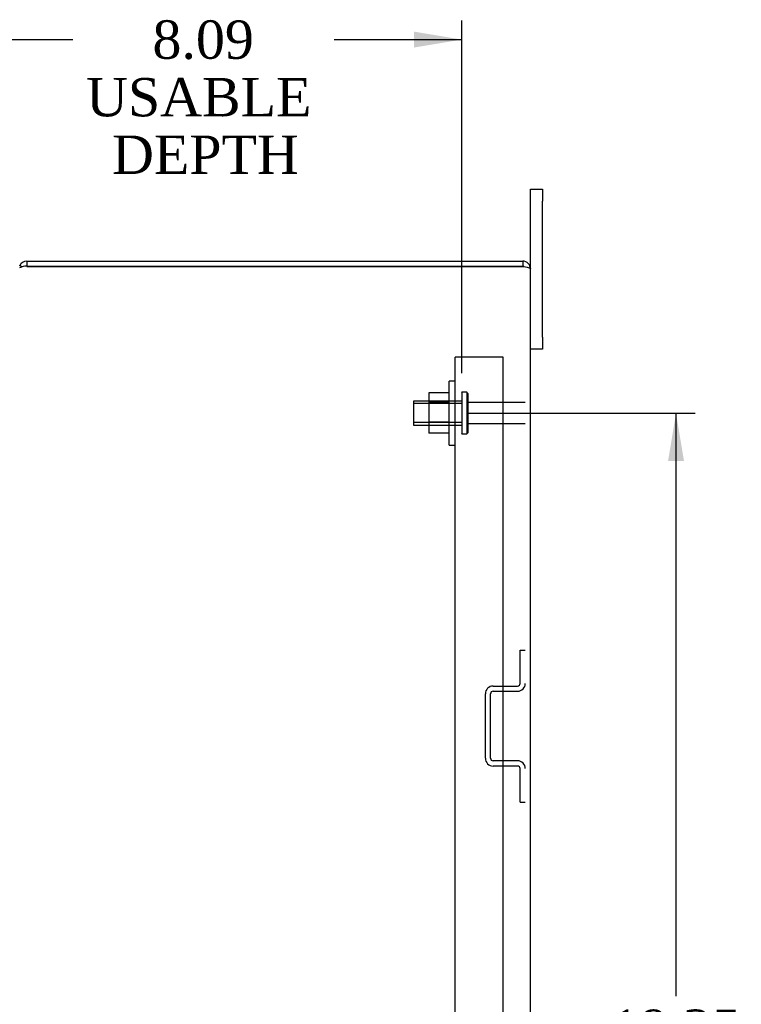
# Model space of a CAD drawing. Header units: inches. Extents: x 1 to 150, y -1 to 99.
# Tile 23 of 29: x 79 to 91, y 44 to 59. Entities that reach past the tile are written whole.
import ezdxf
from ezdxf.enums import TextEntityAlignment as Align
from ezdxf.lldxf.tags import DXFTag

# ---------------------------------------------------------------- set-up
doc = ezdxf.new("R2010")
doc.units = ezdxf.units.IN
doc.header["$MEASUREMENT"] = 0
for name, color, linetype in [('COM40676', 7, 'Continuous'), ('COM48541', 7, 'Continuous'), ('COM70612', 7, 'Continuous'), ('Default', 7, 'Continuous'), ('FET07730', 7, 'Continuous'), ('NTS166105', 7, 'Continuous'), ('STD26083', 7, 'Continuous'), ('WAF25059', 7, 'Continuous')]:
    doc.layers.add(name, color=color, linetype=linetype)
doc.styles.add('SEACAD_Times_New_Roman', font='times.ttf')
tags = doc.linetypes.add('HIDDEN2', pattern=[0.1875, 0.125, -0.0625]).pattern_tags.tags
tags[6:7] = [DXFTag(74, 4), DXFTag(75, 0), DXFTag(340, '0'), DXFTag(46, 0.0), DXFTag(50, 0.0), DXFTag(44, 0.0), DXFTag(45, 0.0)]
tags[4:5] = [DXFTag(74, 4), DXFTag(75, 0), DXFTag(340, '0'), DXFTag(46, 0.0), DXFTag(50, 0.0), DXFTag(44, 0.0), DXFTag(45, 0.0)]
doc.dimstyles.new('HAMMOND_(STH_-_120x80)', dxfattribs={"dimtxt": 0.6, "dimasz": 0.75, "dimexe": 0.3, "dimexo": 0.3, "dimgap": 0.15, "dimtad": 0, "dimtih": 1, "dimtoh": 1, "dimzin": 0, "dimdsep": 46, "dimtxsty": 'SEACAD_Times_New_Roman', "dimblk1": '_SE_FILLED', "dimblk2": '_SE_FILLED', "dimsah": 1, "dimcen": 0.3, "dimadec": 0, "dimazin": 0, "dimtfac": 0.8, "dimtofl": 0, "dimtmove": 1, "dimatfit": 3, "dimfxl": 1, "dimtolj": 1, "dimtzin": 0, "dimarcsym": 0})

# ---------------------------------------------------------------- blocks, each defined once
blk = doc.blocks.new('SE3')
at = {"layer": 'COM40676', "color": 7, "linetype": 'HIDDEN2'}
for p, q in [((86.29, 33.138), (86.29, 54.138)), ((86.415, 54.138), (86.29, 54.138)), ((87.04, 54.138), (86.415, 54.138)), ((87.04, 33.138), (87.04, 54.138))]:
    blk.add_line(p, q, dxfattribs=at)
at = {"layer": 'COM48541', "color": 7, "linetype": 'Continuous'}
for p, q in [((79.588, 55.638), (79.588, 55.557)), ((79.588, 55.638), (87.344, 55.638)), ((87.344, 55.638), (87.344, 55.557)), ((79.517, 55.549), (79.477, 55.568)), ((87.344, 55.557), (79.588, 55.557)), ((79.588, 55.557), (87.344, 55.557)), ((87.466, 31.76), (87.466, 55.516))]:
    blk.add_line(p, q, dxfattribs=at)
for centre, radius, start, end in [((79.588, 55.516), 0.122, 90, 155.1341), ((87.344, 55.516), 0.122, 0, 90), ((79.575, 55.347), 0.211, 86.5355, 117.694), ((87.344, 55.516), 0.041, 65.9202, 90)]:
    blk.add_arc(centre, radius, start, end, dxfattribs=at)
blk.add_open_spline([(87.344, 55.557), (87.36, 55.554), (87.376, 55.551), (87.405, 55.544), (87.419, 55.54), (87.442, 55.534), (87.451, 55.53), (87.463, 55.523), (87.466, 55.52), (87.466, 55.516)], degree=3, knots=[0, 0, 0, 0, 0.25, 0.25, 0.5, 0.5, 0.75, 0.75, 1, 1, 1, 1], dxfattribs=at)
at = {"layer": 'COM70612', "color": 7, "linetype": 'HIDDEN2'}
for p, q in [((87.304, 49.035), (87.304, 49.557)), ((87.304, 49.557), (87.385, 49.557)), ((86.881, 48.995), (87.264, 48.995)), ((86.76, 47.866), (86.76, 48.874)), ((86.841, 47.866), (86.841, 48.874)), ((86.881, 48.914), (87.264, 48.914)), ((87.264, 47.826), (86.881, 47.826)), ((87.264, 47.745), (86.881, 47.745)), ((87.304, 47.182), (87.304, 47.705)), ((87.304, 47.182), (87.385, 47.182))]:
    blk.add_line(p, q, dxfattribs=at)
for centre, radius, start, end in [((86.881, 48.874), 0.121, 90, 180), ((87.264, 49.035), 0.121, 270, 0), ((87.264, 49.035), 0.04, 270, 0), ((86.881, 48.874), 0.04, 90, 180), ((86.881, 47.866), 0.121, 180, 270), ((86.881, 47.866), 0.04, 180, 270), ((87.264, 47.705), 0.121, 0, 90), ((87.264, 47.705), 0.04, 0, 90)]:
    blk.add_arc(centre, radius, start, end, dxfattribs=at)
at = {"layer": 'FET07730', "color": 7, "linetype": 'Continuous'}
for p, q in [((87.466, 56.576), (87.466, 56.763)), ((87.466, 56.763), (87.654, 56.763)), ((87.654, 56.763), (87.654, 56.576)), ((87.466, 55.516), (87.466, 56.576)), ((87.654, 54.451), (87.654, 56.576)), ((87.654, 54.451), (87.654, 54.263)), ((87.654, 54.263), (87.466, 54.263))]:
    blk.add_line(p, q, dxfattribs=at)
at = {"layer": 'NTS166105', "color": 7, "linetype": 'HIDDEN2'}
for p, q in [((85.874, 53.579), (85.874, 53.434)), ((86.194, 53.579), (85.874, 53.579)), ((85.874, 53.434), (85.874, 53.119)), ((86.194, 53.434), (85.874, 53.434)), ((85.874, 53.119), (85.874, 52.95)), ((86.194, 53.119), (85.874, 53.119)), ((86.194, 52.95), (85.874, 52.95))]:
    blk.add_line(p, q, dxfattribs=at)
at = {"layer": 'STD26083', "color": 7, "linetype": 'HIDDEN2'}
for p, q in [((86.394, 53.589), (86.385, 53.58)), ((86.394, 53.589), (86.394, 52.939)), ((86.468, 53.589), (86.394, 53.589)), ((86.468, 53.589), (86.468, 52.939)), ((86.485, 53.571), (86.468, 53.589)), ((86.485, 53.571), (86.485, 52.956)), ((85.635, 53.451), (85.635, 53.076)), ((86.385, 53.451), (85.635, 53.451)), ((87.385, 53.429), (86.485, 53.429)), ((86.385, 53.413), (85.635, 53.413)), ((86.385, 53.114), (85.635, 53.114)), ((85.635, 53.076), (86.385, 53.076)), ((86.468, 52.939), (86.485, 52.956)), ((86.485, 53.099), (87.385, 53.099)), ((86.385, 52.947), (86.394, 52.939)), ((86.394, 52.939), (86.468, 52.939))]:
    blk.add_line(p, q, dxfattribs=at)
at = {"layer": 'WAF25059', "color": 7, "linetype": 'HIDDEN2'}
for p, q in [((86.194, 52.763), (86.194, 53.763)), ((86.29, 53.763), (86.194, 53.763)), ((86.194, 52.763), (86.29, 52.763))]:
    blk.add_line(p, q, dxfattribs=at)
blk = doc.blocks.new('DMBLK449')
at = {"layer": 'Default', "linetype": 'Continuous'}
for points in [[(79.057, 59.227), (78.307, 59.102), (79.057, 58.977)], [(85.644, 59.227), (85.644, 58.977), (86.394, 59.102)]]:
    blk.add_hatch(color=7, dxfattribs=at).paths.add_polyline_path(points)
at = {"layer": 'Default', "color": 7, "linetype": 'Continuous'}
for p, q in [((78.307, 54.973), (78.307, 59.402)), ((86.394, 53.889), (86.394, 59.402)), ((78.307, 59.102), (80.306, 59.102)), ((84.395, 59.102), (86.394, 59.102))]:
    blk.add_line(p, q, dxfattribs=at)
at = {"layer": 'Default', "color": 7, "linetype": 'Continuous', "style": 'SEACAD_Times_New_Roman'}
for s, p in [('8.09', (81.554, 59.402)), ('USABLE ', (80.516, 58.502)), ('DEPTH', (80.922, 57.602))]:
    blk.add_text(s, height=0.6, dxfattribs=at).set_placement(p, align=Align.TOP_LEFT)
blk = doc.blocks.new('_SE_FILLED')
at = {"color": 0}
blk.add_line((0, 0), (-1, 0), dxfattribs=at)
blk.add_solid([(0, 0), (-1, -0.1665), (-1, 0.1665), (0, 0)], dxfattribs=at)
blk = doc.blocks.new('DMBLK461')
at = {"layer": 'Default', "linetype": 'Continuous'}
for points in [[(89.867, 52.513), (89.742, 53.263), (89.617, 52.513)], [(89.867, 34.763), (89.617, 34.763), (89.742, 34.013)]]:
    blk.add_hatch(color=7, dxfattribs=at).paths.add_polyline_path(points)
at = {"layer": 'Default', "color": 7, "linetype": 'Continuous'}
for p, q in [((86.494, 53.263), (90.042, 53.263)), ((89.742, 44.148), (89.742, 53.263)), ((89.742, 34.013), (89.742, 43.338)), ((86.494, 34.013), (90.042, 34.013))]:
    blk.add_line(p, q, dxfattribs=at)
at = {"layer": 'Default', "color": 7, "linetype": 'Continuous', "style": 'SEACAD_Times_New_Roman'}
blk.add_text('19.25', height=0.6, dxfattribs=at).set_placement((88.718, 43.938), align=Align.TOP_LEFT)

msp = doc.modelspace()

# ---------------------------------------------------------------- block references
at = {"layer": 'Default'}
msp.add_blockref('SE3', (0, 0), dxfattribs=at)

# ---------------------------------------------------------------- dimensions: what is measured, and where the dimension line sits
at = {"layer": 'Default', "color": 7, "linetype": 'Continuous'}
dim = msp.add_linear_dim(base=(86.394, 59.102), p1=(78.307, 54.673), p2=(86.394, 53.589), text='\\A1;<>\\PUSABLE \\XDEPTH', dimstyle='HAMMOND_(STH_-_120x80)', override={"dimtmove": 0}, dxfattribs=at)
dim.commit()
dim.dimension.update_dxf_attribs({"geometry": 'DMBLK449', "text_midpoint": (82.351, 59.102), "dimtype": 160})
dim = msp.add_linear_dim(base=(89.742, 34.013), p1=(86.194, 34.013), p2=(86.194, 53.263), angle=90, text='\\A1;<>', dimstyle='HAMMOND_(STH_-_120x80)', override={"dimtmove": 0}, dxfattribs=at)
dim.commit()
dim.dimension.update_dxf_attribs({"geometry": 'DMBLK461', "text_midpoint": (89.742, 43.638), "dimtype": 161})

doc.saveas('drawing.dxf')
